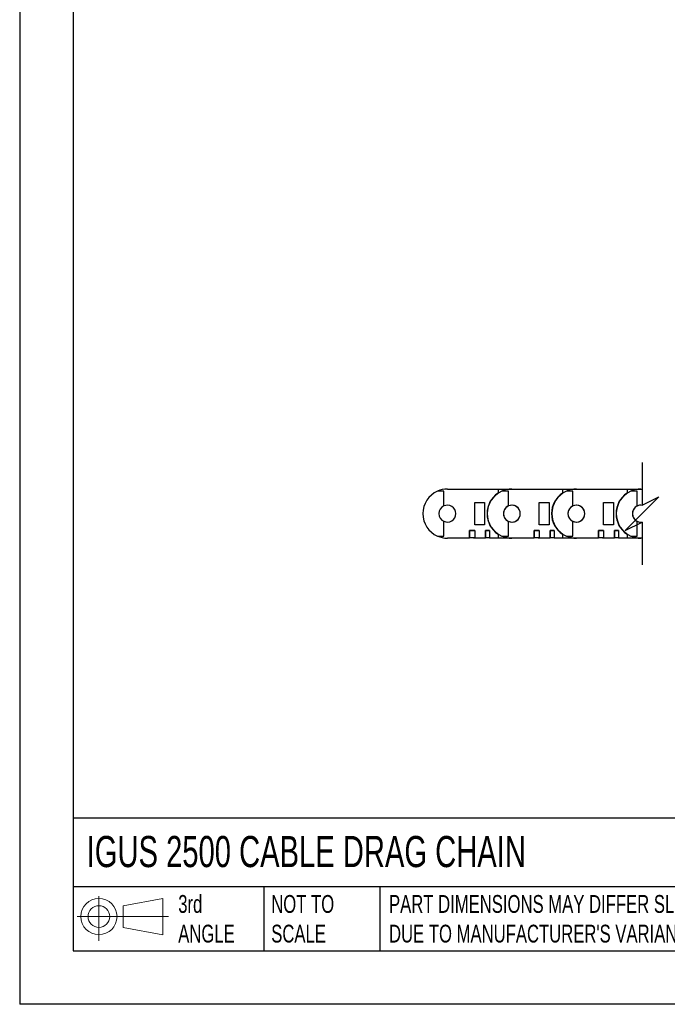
# Model space of a CAD drawing. Header units: inches. Extents: x 0 to 66, y 0 to 51.
# Tile 1 of 10: x 0 to 18.2, y 0 to 27.7. Entities that reach past the tile are written whole.
import ezdxf

# ---------------------------------------------------------------- set-up
doc = ezdxf.new("R2010")
doc.units = ezdxf.units.IN
doc.header["$LTSCALE"] = 6
doc.header["$MEASUREMENT"] = 0
doc.layers.add('DIMENSIONS', color=140, linetype='Continuous', lineweight=25)
doc.layers.add('TEXT', color=140, linetype='Continuous', lineweight=25)
doc.styles.add('SLDTEXTSTYLE0', font='TXT', dxfattribs={"width": 0.7})

# ---------------------------------------------------------------- blocks, each defined once
blk = doc.blocks.new('Block11')
at = {"color": 7, "linetype": 'Continuous', "lineweight": 18}
for p, q in [((0.611, 1.254), (0.611, 0)), ((1.294, 0.984), (2.404, 1.189)), ((2.404, 1.189), (2.404, 0.173)), ((1.294, 0.377), (1.294, 0.984)), ((0, 0.681), (2.569, 0.681)), ((1.294, 0.377), (2.404, 0.173))]:
    blk.add_line(p, q, dxfattribs=at)
for radius in [0.508, 0.304]:
    blk.add_circle((0.611, 0.681), radius, dxfattribs=at)
blk = doc.blocks.new('Block12')
at = {"color": 7, "linetype": 'Continuous'}
blk.add_blockref('Block11', (0, 0), dxfattribs=at)

msp = doc.modelspace()

# ---------------------------------------------------------------- linework, layer by layer
at = {"color": 7, "linetype": 'Continuous'}
for p in [(0.001, 51.001), (66.001, 0.001)]:
    msp.add_line(p, (0.001, 0.001), dxfattribs=at)
for p, q in [((11.913, 14.414), (11.732, 14.414)), ((11.913, 13.999), (11.913, 14.414)), ((12.011, 14.473), (13.437, 14.473)), ((13.437, 14.473), (13.437, 14.364)), ((13.437, 14.473), (13.822, 14.473)), ((13.724, 14.414), (13.543, 14.414)), ((13.724, 13.999), (13.724, 14.414)), ((13.822, 14.473), (15.248, 14.473)), ((15.248, 14.473), (15.248, 14.364)), ((15.248, 14.473), (15.634, 14.473)), ((15.535, 14.414), (15.354, 14.414)), ((15.535, 13.999), (15.535, 14.414)), ((15.634, 14.473), (17.059, 14.473)), ((17.059, 14.473), (17.059, 14.364)), ((17.059, 14.473), (17.445, 14.473)), ((17.346, 14.414), (17.165, 14.414)), ((17.346, 13.999), (17.346, 14.414)), ((17.445, 14.473), (17.48, 14.473)), ((12.779, 13.469), (12.779, 14.099)), ((12.779, 14.099), (13.055, 14.099)), ((13.055, 14.099), (13.055, 13.469)), ((14.59, 13.469), (14.59, 14.099)), ((14.59, 14.099), (14.866, 14.099)), ((14.866, 14.099), (14.866, 13.469)), ((16.401, 13.469), (16.401, 14.099)), ((16.401, 14.099), (16.677, 14.099)), ((16.677, 14.099), (16.677, 13.469)), ((11.913, 13.154), (11.913, 13.569)), ((13.724, 13.154), (13.724, 13.569)), ((15.535, 13.154), (15.535, 13.569)), ((17.346, 13.154), (17.346, 13.569)), ((12.637, 13.312), (12.637, 13.115)), ((12.779, 13.312), (12.637, 13.312)), ((12.637, 13.312), (12.637, 13.312)), ((12.637, 13.312), (12.779, 13.312)), ((12.637, 13.095), (12.637, 13.312)), ((12.748, 13.312), (12.748, 13.312)), ((13.055, 13.469), (12.779, 13.469)), ((12.779, 13.312), (12.779, 13.115)), ((12.779, 13.312), (12.779, 13.312)), ((12.779, 13.312), (12.779, 13.095)), ((13.086, 13.312), (13.086, 13.115)), ((13.196, 13.312), (13.086, 13.312)), ((13.086, 13.312), (13.086, 13.312)), ((13.086, 13.312), (13.196, 13.312)), ((13.086, 13.095), (13.086, 13.312)), ((13.196, 13.312), (13.196, 13.115)), ((13.196, 13.312), (13.196, 13.312)), ((13.196, 13.312), (13.196, 13.095)), ((14.449, 13.312), (14.448, 13.312)), ((14.448, 13.312), (14.59, 13.312)), ((14.448, 13.095), (14.448, 13.312)), ((14.449, 13.312), (14.449, 13.115)), ((14.59, 13.312), (14.449, 13.312)), ((14.559, 13.312), (14.559, 13.312)), ((14.866, 13.469), (14.59, 13.469)), ((14.59, 13.312), (14.59, 13.115)), ((14.59, 13.312), (14.59, 13.312)), ((14.59, 13.312), (14.59, 13.095)), ((14.897, 13.312), (14.897, 13.115)), ((15.007, 13.312), (14.897, 13.312)), ((14.897, 13.312), (14.897, 13.312)), ((14.897, 13.312), (15.008, 13.312)), ((14.897, 13.095), (14.897, 13.312)), ((15.007, 13.312), (15.007, 13.115)), ((15.008, 13.312), (15.007, 13.312)), ((15.008, 13.312), (15.008, 13.095)), ((16.26, 13.312), (16.259, 13.312)), ((16.259, 13.312), (16.401, 13.312)), ((16.259, 13.095), (16.259, 13.312)), ((16.26, 13.312), (16.26, 13.115)), ((16.401, 13.312), (16.26, 13.312)), ((16.37, 13.312), (16.37, 13.312)), ((16.677, 13.469), (16.401, 13.469)), ((16.401, 13.312), (16.401, 13.115)), ((16.401, 13.312), (16.401, 13.312)), ((16.401, 13.312), (16.401, 13.095)), ((16.708, 13.312), (16.708, 13.115)), ((16.819, 13.312), (16.708, 13.312)), ((16.708, 13.312), (16.708, 13.312)), ((16.708, 13.312), (16.819, 13.312)), ((16.708, 13.095), (16.708, 13.312)), ((16.819, 13.312), (16.819, 13.115)), ((16.819, 13.312), (16.819, 13.312)), ((16.819, 13.312), (16.819, 13.095)), ((11.732, 13.154), (11.913, 13.154)), ((12.637, 13.095), (12.011, 13.095)), ((12.637, 13.115), (12.779, 13.115)), ((12.637, 13.115), (12.637, 13.115)), ((12.748, 13.115), (12.748, 13.095)), ((12.779, 13.095), (12.748, 13.095)), ((12.779, 13.115), (12.779, 13.115)), ((13.086, 13.095), (12.779, 13.095)), ((13.086, 13.115), (13.196, 13.115)), ((13.086, 13.115), (13.086, 13.115)), ((13.196, 13.115), (13.196, 13.115)), ((13.437, 13.095), (13.196, 13.095)), ((13.437, 13.204), (13.437, 13.095)), ((13.822, 13.095), (13.437, 13.095)), ((13.543, 13.154), (13.724, 13.154)), ((14.448, 13.095), (13.822, 13.095)), ((14.448, 13.115), (14.449, 13.115)), ((14.449, 13.115), (14.59, 13.115)), ((14.559, 13.115), (14.559, 13.095)), ((14.59, 13.095), (14.559, 13.095)), ((14.59, 13.115), (14.59, 13.115)), ((14.897, 13.095), (14.59, 13.095)), ((14.897, 13.115), (15.007, 13.115)), ((14.897, 13.115), (14.897, 13.115)), ((15.007, 13.115), (15.008, 13.115)), ((15.248, 13.095), (15.008, 13.095)), ((15.248, 13.204), (15.248, 13.095)), ((15.634, 13.095), (15.248, 13.095)), ((15.354, 13.154), (15.535, 13.154)), ((16.259, 13.095), (15.634, 13.095)), ((16.259, 13.115), (16.26, 13.115)), ((16.26, 13.115), (16.401, 13.115)), ((16.37, 13.115), (16.37, 13.095)), ((16.401, 13.095), (16.37, 13.095)), ((16.401, 13.115), (16.401, 13.115)), ((16.708, 13.095), (16.401, 13.095)), ((16.708, 13.115), (16.819, 13.115)), ((16.708, 13.115), (16.708, 13.115)), ((16.819, 13.115), (16.819, 13.115)), ((17.059, 13.095), (16.819, 13.095)), ((17.059, 13.204), (17.059, 13.095)), ((17.445, 13.095), (17.059, 13.095)), ((17.165, 13.154), (17.346, 13.154)), ((17.48, 13.095), (17.445, 13.095))]:
    msp.add_line(p, q)
for centre, radius, start, end in [((12.011, 13.784), 0.689, 113.8955, 180), ((12.011, 13.784), 0.689, 90, 113.8955), ((13.822, 13.784), 0.689, 113.8957, 179.9999), ((13.822, 13.784), 0.689, 90.0001, 113.8953), ((15.634, 13.784), 0.689, 113.8957, 179.9999), ((15.634, 13.784), 0.689, 90.0002, 113.8953), ((17.445, 13.784), 0.689, 113.8956, 179.9999), ((17.445, 13.784), 0.689, 90.0002, 113.8953), ((13.822, 13.784), 0.697, 123.6193, 180.0001), ((15.634, 13.784), 0.697, 123.6193, 180.0001), ((17.445, 13.784), 0.697, 123.6193, 180.0001), ((12.011, 13.784), 0.237, 114.5803, 179.9999), ((12.011, 13.784), 0.237, 0.0001, 114.5805), ((13.822, 13.784), 0.236, 360, 180), ((13.822, 13.784), 0.237, 114.5808, 179.9998), ((13.822, 13.784), 0.237, 0.0002, 114.5806), ((15.634, 13.784), 0.236, 360, 180), ((15.634, 13.784), 0.237, 114.5808, 179.9998), ((15.634, 13.784), 0.237, 0.0002, 114.5806), ((17.441, 13.786), 0.233, 80.4807, 180.4797), ((17.445, 13.784), 0.237, 114.5808, 179.9998), ((17.44, 13.799), 0.221, 79.5813, 115.0983), ((12.011, 13.784), 0.689, 180, 246.1046), ((12.011, 13.784), 0.237, 180.0003, 245.4195), ((12.011, 13.784), 0.237, 245.4196, 359.9999), ((13.822, 13.784), 0.697, 180, 236.3807), ((13.822, 13.784), 0.689, 180, 246.1044), ((13.822, 13.784), 0.237, 180.0004, 245.4189), ((13.822, 13.784), 0.236, 180, 0), ((13.822, 13.784), 0.237, 245.4195, 359.9998), ((15.634, 13.784), 0.697, 180, 236.3807), ((15.634, 13.784), 0.689, 180, 246.1044), ((15.634, 13.784), 0.237, 180.0004, 245.4189), ((15.634, 13.784), 0.236, 180, 0), ((15.634, 13.784), 0.237, 245.4195, 359.9998), ((17.445, 13.784), 0.697, 180, 236.3807), ((17.445, 13.784), 0.689, 180, 246.1045), ((17.445, 13.784), 0.237, 180.0004, 245.4189), ((17.442, 13.783), 0.234, 179.7309, 279.3087), ((17.435, 13.73), 0.184, 241.1762, 284.1444), ((12.011, 13.784), 0.689, 246.1043, 270.0003), ((13.822, 13.784), 0.689, 246.1045, 270.0002), ((15.634, 13.784), 0.689, 246.1045, 270.0001), ((17.445, 13.784), 0.689, 246.1045, 270.0001)]:
    msp.add_arc(centre, radius, start, end)
at = {"layer": 'DIMENSIONS', "color": 140}
for p, q in [((17.48, 15.223), (17.48, 14.02)), ((17.48, 14.02), (17.952, 14.257)), ((17.952, 14.257), (17.48, 13.784)), ((17.48, 13.784), (17.007, 13.312)), ((17.007, 13.312), (17.48, 13.548)), ((17.48, 13.548), (17.48, 12.345))]:
    msp.add_line(p, q, dxfattribs=at)
at = {"layer": 'TEXT'}
for p, q in [((1.5, 49.5), (1.5, 1.5)), ((64.5, 5.227), (1.5, 5.227)), ((64.5, 3.3), (1.5, 3.3)), ((6.861, 3.3), (6.861, 1.5)), ((10.119, 3.3), (10.119, 1.5)), ((1.5, 1.5), (64.5, 1.5))]:
    msp.add_line(p, q, dxfattribs=at)

# ---------------------------------------------------------------- block references
msp.add_blockref('Block12', (1.615, 1.784), dxfattribs=at)

# ---------------------------------------------------------------- texts
at = {"layer": 'TEXT', "attachment_point": 1, "style": 'SLDTEXTSTYLE0'}
for s, insert, char_height in [('IGUS 2500 CABLE DRAG CHAIN', (1.882, 4.73), 0.875), ('3rd^JANGLE', (4.453, 3.07), 0.5), ('NOT TO^JSCALE', (7.065, 3.07), 0.5), ("PART DIMENSIONS MAY DIFFER SLIGHTLY ^JDUE TO MANUFACTURER'S VARIANCES", (10.373, 3.07), 0.5)]:
    msp.add_mtext(s, dxfattribs=dict(at, insert=insert, char_height=char_height))

doc.saveas('drawing.dxf')
